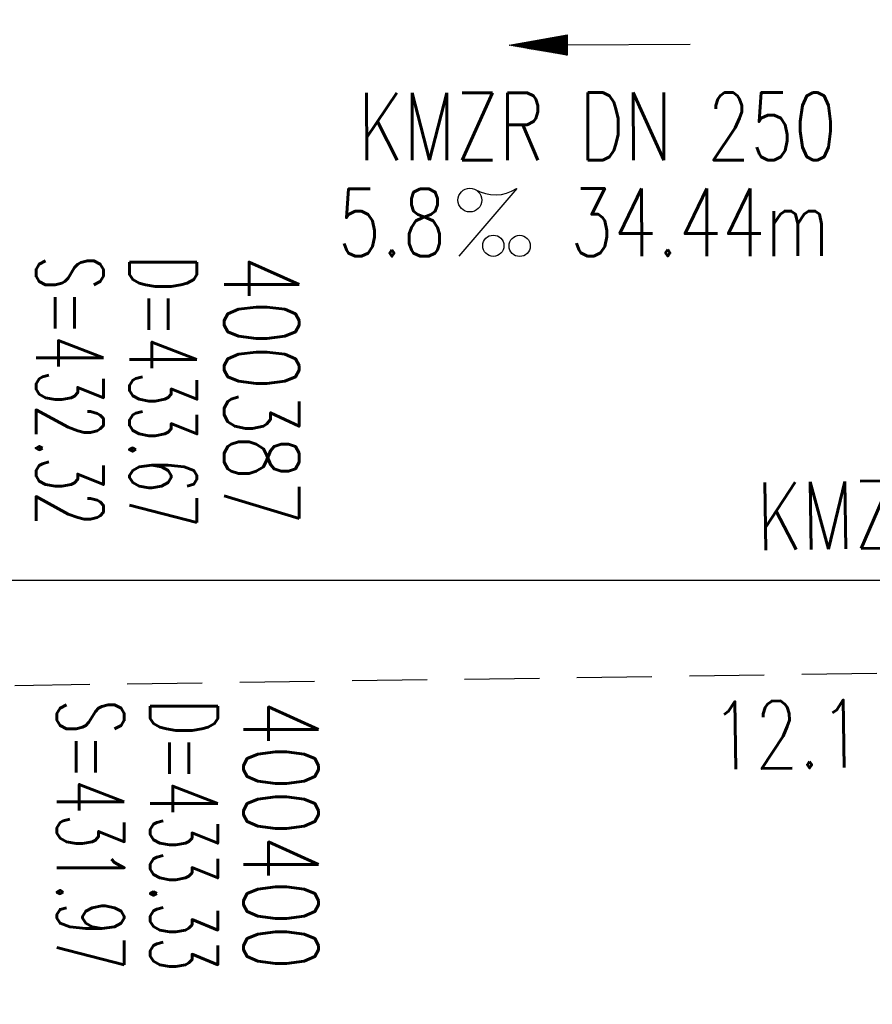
# Model space of a CAD drawing. Extents: x 0 to 1135, y 0 to 420.
# Tile 12 of 47: x 561 to 584, y 186 to 212. Entities that reach past the tile are written whole.
import ezdxf
from ezdxf.enums import TextEntityAlignment as Align

# ---------------------------------------------------------------- set-up
doc = ezdxf.new("R2010")
doc.units = 0
doc.header["$LTSCALE"] = 2
doc.header["$MEASUREMENT"] = 0
for name, pattern in [('ACAD_ISO03W100', [0.5, 0.25, -0.25]), ('AUSGEZOGEN', [0]), ('GESTRICH-X2', [1.5, 1, -0.5])]:
    doc.linetypes.add(name, pattern=pattern)
doc.layers.get('0').update_dxf_attribs({"linetype": 'AUSGEZOGEN'})
for name, color, linetype in [('FBR', 8, 'CONTINUOUS'), ('KANAL', 7, 'GESTRICH-X2'), ('PFEIL', 7, 'CONTINUOUS'), ('SCHACHTNR', 6, 'CONTINUOUS'), ('TEXTO', 4, 'CONTINUOUS'), ('TEXTU', 4, 'CONTINUOUS'), ('TUNNEL', 15, 'CONTINUOUS')]:
    doc.layers.add(name, color=color, linetype=linetype)
doc.styles.add('ROMANS', font='romans.shx', dxfattribs={"width": 0.8})

# ---------------------------------------------------------------- blocks, each defined once
blk = doc.blocks.new('PROM')
blk.add_line((1.566, 1.817), (0.019, 0.015))
for centre, radius in [((0.317, 1.51), 0.317), ((0.943, 0.291), 0.283), ((1.645, 0.287), 0.283)]:
    blk.add_circle(centre, radius)
blk.add_arc((0.992, 2.682), 1.033, 239.1414, 303.3549)
blk = doc.blocks.new('PFEIL2')
at = {"color": 0}
for p, q in [((0.881, -0.271), (0.879, 0.276)), ((0.879, 0.276), (2.429, 0.009)), ((0.911, 0.27), (0.879, 0.265)), ((0.88, 0.002), (-2.401, -0.012)), ((0.965, 0.261), (0.879, 0.246)), ((1.019, 0.252), (0.879, 0.228)), ((1.073, 0.242), (0.879, 0.209)), ((1.127, 0.233), (0.879, 0.191)), ((1.181, 0.224), (0.879, 0.172)), ((1.235, 0.214), (0.879, 0.154)), ((1.289, 0.205), (0.879, 0.135)), ((1.343, 0.196), (0.879, 0.117)), ((1.397, 0.187), (0.879, 0.098)), ((1.451, 0.177), (0.879, 0.08)), ((1.505, 0.168), (0.879, 0.061)), ((1.559, 0.159), (0.88, 0.043)), ((1.613, 0.149), (0.88, 0.024)), ((1.668, 0.14), (0.88, 0.006)), ((1.722, 0.131), (0.88, -0.013)), ((1.776, 0.121), (0.88, -0.031)), ((1.83, 0.112), (0.88, -0.05)), ((1.884, 0.103), (0.88, -0.068)), ((1.938, 0.094), (0.88, -0.087)), ((1.992, 0.084), (0.88, -0.105)), ((2.046, 0.075), (0.88, -0.124)), ((2.1, 0.066), (0.88, -0.142)), ((2.154, 0.056), (0.88, -0.161)), ((2.208, 0.047), (0.88, -0.179)), ((2.262, 0.038), (0.881, -0.198)), ((2.316, 0.029), (0.881, -0.216)), ((2.37, 0.019), (0.881, -0.235)), ((2.424, 0.01), (0.881, -0.253)), ((2.429, 0.009), (0.881, -0.271))]:
    blk.add_line(p, q, dxfattribs=at)

msp = doc.modelspace()

# ---------------------------------------------------------------- linework, layer by layer
at = {"layer": 'FBR'}
for points in [[(632.477, 168.843, -0.009319), (633.993, 170.243, -0.008776), (635.77, 171.769, -0.047448), (638.515, 173.637, -0.043313), (641.841, 175.106, -0.010638), (644.357, 175.906, -0.025121), (645.444, 176.168, -0.000498), (651.94, 177.386, 0.000351), (661.143, 179.109, 0.000001), (685.944, 183.769, 0.000098), (686.213, 183.82, 0.000036), (700.607, 186.532, -0.000002), (715, 189.244, -0.000023), (729.209, 191.92, -0.000019), (746.049, 195.09, -0.003046), (758.195, 197.3, -0.001835)], [(517.477, 212.591), (519.745, 212.631, -0.000009), (532.245, 212.631, 0.000009), (544.745, 212.63, 0.000011), (557.245, 212.631, -0.000003), (569.745, 212.631, -0.000017), (582.245, 212.631, 0.000005), (594.745, 212.63, 0.000053), (595.149, 212.63, 0.000005), (599.256, 212.631, 0.001234), (606.7, 212.651, 0.000703), (619.764, 212.737, 0.002173), (629.957, 212.863, 0.001495), (644.777, 213.154, 0.001644), (657.03, 213.472, 0.001579), (669.784, 213.885, 0.001584), (682.262, 214.368, 0.001578), (694.782, 214.932, 0.00157), (707.278, 215.574, 0.001571), (719.763, 216.294, 0.001576), (732.249, 217.093, 0.001577), (744.725, 217.97, 0.001582), (757.203, 218.927, 0.001583)], [(419.745, 215.913), (444.745, 215.913), (457.245, 215.913), (469.745, 215.914), (482.244, 215.913), (494.744, 215.913), (507.245, 215.913), (519.745, 215.913), (532.245, 215.913), (544.745, 215.913), (557.245, 215.913), (569.745, 215.913), (582.245, 215.913), (594.745, 215.913), (595.148, 215.913, 0.000029), (596.206, 215.913, 0.00001), (599.246, 215.914, 0.00061), (601.02, 215.916, 0.000191), (606.682, 215.934, 0.000778), (612.257, 215.962, 0.000581), (619.726, 216.019, 0.000858), (624.334, 216.068, 0.000709), (629.906, 216.145, 0.001125)]]:
    msp.add_lwpolyline(points, format="xyb", dxfattribs=at)
at = {"layer": 'FBR', "flags": 128}
for points in [[(323.991, 279.883, -0.000006), (352.817, 279.883, -0.000191)], [(339.643, 175.708, -0.000011), (383.672, 175.737, -0.000456)], [(745.022, 200.735, 0.000677), (724.908, 197.174, 0.00187), (717.63, 195.848, 0.000088), (676.076, 188.105, -0.000511), (668.933, 186.78, -0.000531), (657.865, 184.751, -0.001073), (652.38, 183.764, -0.005679), (651.448, 183.609, -0.002603), (649.409, 183.305, -0.02614), (643.73, 182.79, -0.009144), (627.442, 182.464, -0.000213), (593.659, 182.421, 0.000206), (558.731, 182.377, 0.000034), (481.496, 182.243, -0.000124), (460.295, 182.21, -0.000692), (424.893, 182.213, 0.000599)]]:
    msp.add_lwpolyline(points, format="xyb", dxfattribs=at)
at = {"layer": 'FBR'}
msp.add_lwpolyline([(91.238, 196.881), (194.744, 196.88), (394.745, 196.881), (444.745, 196.881), (469.745, 196.881), (494.744, 196.881), (519.745, 196.881), (544.745, 196.88), (569.745, 196.881), (594.744, 196.88), (599.297, 196.881), (619.934, 196.988), (645.138, 197.408), (670.344, 198.144), (695.54, 199.2), (720.719, 200.573), (744.985, 202.202)], dxfattribs=at)
at = {"layer": 'KANAL'}
msp.add_line((557.817, 194.03), (616.461, 194.853), dxfattribs=at)
at = {"layer": 'TUNNEL', "linetype": 'ACAD_ISO03W100'}
for radius in [4392.75, 4393.35]:
    msp.add_arc((266.013, 4557.76), radius, 272.972266, 276.677856, dxfattribs=at)

# ---------------------------------------------------------------- block references
at = {"layer": 'PFEIL', "rotation": 180.0236655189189}
msp.add_blockref('PFEIL2', (576.437, 211.16), dxfattribs=at)
at = {"layer": 'TEXTU', "rotation": 0.02366551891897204}
msp.add_blockref('PROM', (572.642, 205.508), dxfattribs=at)

# ---------------------------------------------------------------- texts
at = {"layer": 'SCHACHTNR', "style": 'ROMANS'}
for s, height, width, p in [('S=432.32', 1.8, 0.6, (561.38, 205.54)), ('400387', 2, 0.7, (566.4, 205.545)), ('D=433.67', 1.8, 0.6, (563.875, 205.546)), ('S=431.97', 1.8, 0.6, (561.936, 193.696)), ('400400', 2, 0.7, (566.918, 193.677)), ('D=433.33', 1.8, 0.6, (564.43, 193.702))]:
    msp.add_text(s, height=height, rotation=270, dxfattribs=dict(at, width=width)).set_placement(p)
at = {"layer": 'TEXTO', "style": 'ROMANS', "width": 0.75}
for rotation, p in [(0.0237, (576.366, 208.084)), (0.8265, (587.015, 197.772))]:
    msp.add_text('KMZR DN 250', height=1.8, rotation=rotation, dxfattribs=at).set_placement(p, align=Align.CENTER)
at = {"layer": 'TEXTU', "style": 'ROMANS', "width": 0.75}
for s, rotation, p in [('5.8', 0.0237, (569.431, 205.518)), ('34.44m', 0.0237, (575.634, 205.524)), ('12.1', 0.8265, (579.42, 191.832))]:
    msp.add_text(s, height=1.8, rotation=rotation, dxfattribs=at).set_placement(p)

doc.saveas('drawing.dxf')
